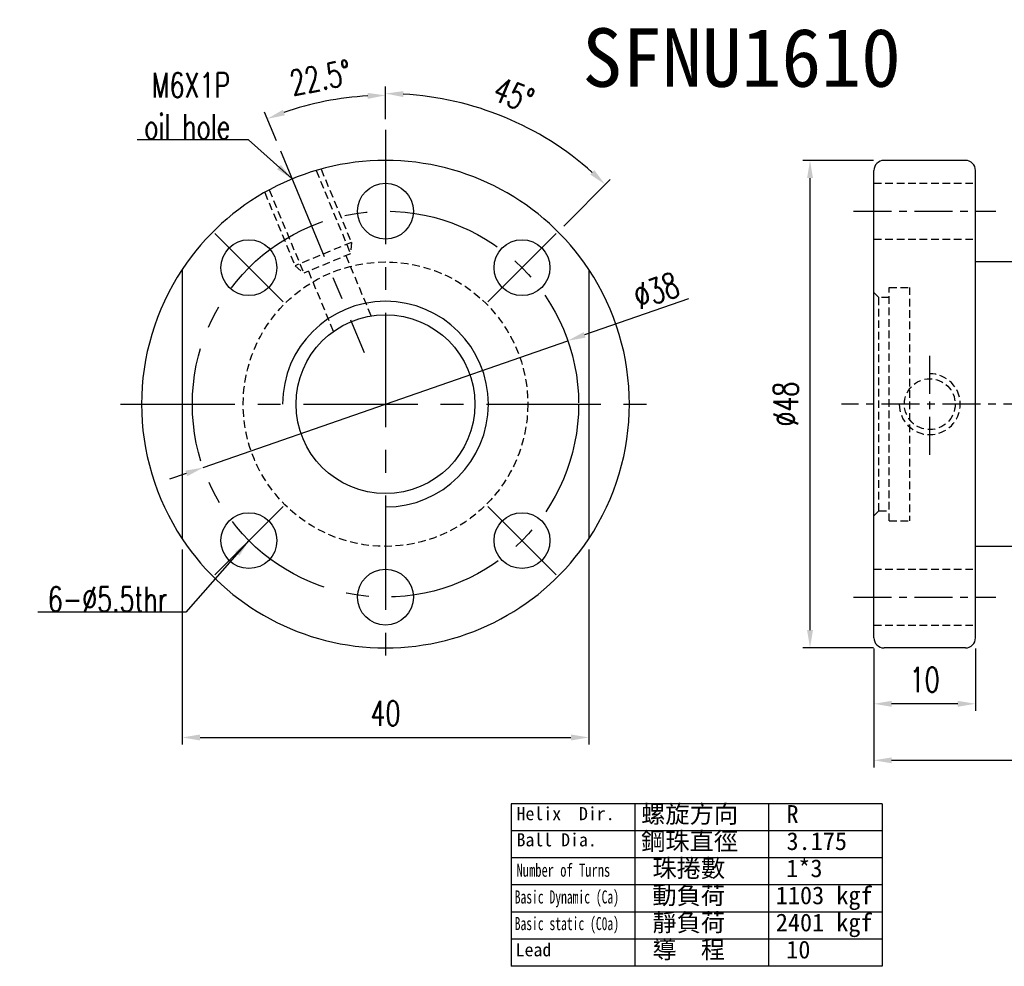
# Model space of a CAD drawing. Extents: x 590 to 738, y 19 to 112.
# Tile 1 of 58: x 590 to 686, y 19 to 112. Entities that reach past the tile are written whole.
import ezdxf
from ezdxf.enums import TextEntityAlignment as Align

# ---------------------------------------------------------------- set-up
doc = ezdxf.new("R2010")
doc.units = 0
doc.header["$LTSCALE"] = 3
doc.header["$MEASUREMENT"] = 0
doc.header["$PDMODE"] = 1
doc.linetypes.add('CENTER', pattern=[2, 1.25, -0.25, 0.25, -0.25])
doc.linetypes.add('HIDDEN', pattern=[0.375, 0.25, -0.125])
doc.layers.get('DEFPOINTS').update_dxf_attribs({"linetype": 'CONTINUOUS'})
for name, color, linetype in [('CHA', 2, 'CONTINUOUS'), ('CL', 1, 'CENTER'), ('DIM', 4, 'CONTINUOUS'), ('HID', 2, 'HIDDEN'), ('OUT', 3, 'CONTINUOUS')]:
    doc.layers.add(name, color=color, linetype=linetype)
doc.styles.add('DIM-7', font='SIMPLEX.shx', dxfattribs={"width": 0.7, "bigfont": 'chineset.shx'})
doc.styles.add('T', font='kaiu.ttf')
doc.dimstyles.new('CNS', dxfattribs={"dimtxt": 3.5, "dimasz": 2.5, "dimexe": 1, "dimexo": 1.5, "dimgap": 0.09, "dimtad": 0, "dimdsep": 46, "dimtxsty": 'DIM-7', "dimcen": 0.09, "dimclrd": 1, "dimclre": 1, "dimclrt": 4, "dimadec": 0, "dimazin": 0, "dimtfac": 1, "dimtix": 1, "dimtmove": 2, "dimatfit": 3, "dimfxl": 1, "dimtvp": 0.971429, "dimtolj": 1, "dimarcsym": 0})

# ---------------------------------------------------------------- blocks, each defined once
blk = doc.blocks.new('*D12')
at = {"layer": 'DEFPOINTS', "color": 0, "transparency": 16777216}
for p in [(643.439, 80.388, 0.068), (607.552, 67.895, 0.332)]:
    blk.add_point(p, dxfattribs=at)
at = {"layer": 'DIM', "color": 0, "lineweight": -2, "transparency": 16777216}
for p, q in [((655.308, 84.52), (645.092, 80.964)), ((607.552, 67.895), (643.439, 80.388)), ((605.9, 67.319), (604.247, 66.744))]:
    blk.add_line(p, q, dxfattribs=at)
at = {"layer": 'DIM', "color": 0, "transparency": 16777216}
for points in [[(644.996, 81.239), (645.188, 80.688), (643.439, 80.388)], [(605.804, 67.595), (605.996, 67.044), (607.552, 67.895)]]:
    blk.add_solid(points, dxfattribs=at)
at = {"layer": 'DIM', "color": 0, "transparency": 16777216, "insert": (652.148, 85.311), "char_height": 2.45, "attachment_point": 5, "rotation": 19.19522, "style": 'DIM-7'}
blk.add_mtext('\\A1;∅38', dxfattribs=at)
blk = doc.blocks.new('*D14')
at = {"layer": 'DEFPOINTS', "color": 0, "transparency": 16777216}
for p in [(625.496, 101.142, 0.2), (640.785, 100.623), (642.29, 90.935, 0.2), (635.572, 84.218, 0.2), (625.496, 45.142, 0.2)]:
    blk.add_point(p, dxfattribs=at)
at = {"layer": 'DIM', "color": 0, "lineweight": -2, "transparency": 16777216}
for p, q in [((625.496, 102.192), (625.496, 105.42)), ((643.032, 91.678), (647.613, 96.259))]:
    blk.add_line(p, q, dxfattribs=at)
blk.add_arc((625.496, 74.142), 30.578, 48.27948, 86.72052, dxfattribs=at)
at = {"layer": 'DIM', "color": 0, "transparency": 16777216}
for points in [[(627.237, 104.378), (627.253, 104.961), (625.496, 104.72)], [(646.046, 97.177), (645.645, 96.753), (647.118, 95.764)]]:
    blk.add_solid(points, dxfattribs=at)
at = {"layer": 'DIM', "color": 0, "transparency": 16777216, "insert": (638.108, 104.591), "char_height": 2.45, "attachment_point": 5, "rotation": 337.5, "style": 'DIM-7'}
blk.add_mtext('\\A1;45°', dxfattribs=at)
blk = doc.blocks.new('*D15')
at = {"layer": 'DEFPOINTS', "color": 0, "transparency": 16777216}
for p in [(621.527, 104.284), (625.496, 101.142, 0.2), (615.163, 99.086, 0.2), (623.394, 79.216, 0.2), (625.496, 45.142, 0.2)]:
    blk.add_point(p, dxfattribs=at)
at = {"layer": 'DIM', "color": 0, "lineweight": -2, "transparency": 16777216}
for p, q in [((625.496, 102.192), (625.496, 105.244)), ((614.761, 100.056), (613.593, 102.876))]:
    blk.add_line(p, q, dxfattribs=at)
blk.add_arc((625.496, 74.142), 30.402, 93.29849, 109.20151, dxfattribs=at)
at = {"layer": 'DIM', "color": 0, "transparency": 16777216}
for points in [[(623.738, 104.785), (623.755, 104.202), (625.496, 104.544)], [(615.6, 102.58), (615.393, 103.125), (613.861, 102.23)]]:
    blk.add_solid(points, dxfattribs=at)
at = {"layer": 'DIM', "color": 0, "transparency": 16777216, "insert": (619.1, 106.294), "char_height": 2.45, "attachment_point": 5, "rotation": 11.25, "style": 'DIM-7'}
blk.add_mtext('\\A1;22.5°', dxfattribs=at)
blk = doc.blocks.new('*D16')
at = {"layer": 'DEFPOINTS', "color": 0, "transparency": 16777216}
for p in [(667.268, 98.142), (674.55, 98.142, 0.2), (674.55, 50.142, 0.2)]:
    blk.add_point(p, dxfattribs=at)
at = {"layer": 'DIM', "color": 0, "lineweight": -2, "transparency": 16777216}
for p, q in [((673.5, 98.142), (666.568, 98.142)), ((667.268, 51.892), (667.268, 96.392)), ((673.5, 50.142), (666.568, 50.142))]:
    blk.add_line(p, q, dxfattribs=at)
at = {"layer": 'DIM', "color": 0, "transparency": 16777216}
for points in [[(666.977, 96.392), (667.56, 96.392), (667.268, 98.142)], [(666.977, 51.892), (667.56, 51.892), (667.268, 50.142)]]:
    blk.add_solid(points, dxfattribs=at)
at = {"layer": 'DIM', "color": 0, "transparency": 16777216, "insert": (664.888, 74.142), "char_height": 2.45, "attachment_point": 5, "rotation": 90, "style": 'DIM-7'}
blk.add_mtext('\\A1;%%C48', dxfattribs=at)
blk = doc.blocks.new('*D17')
at = {"layer": 'DEFPOINTS', "color": 0, "transparency": 16777216}
for p in [(673.55, 51.142, 0.2), (683.55, 51.142, 0.2), (673.55, 44.639)]:
    blk.add_point(p, dxfattribs=at)
at = {"layer": 'DIM', "color": 0, "lineweight": -2, "transparency": 16777216}
for p, q in [((673.55, 50.092), (673.55, 43.939)), ((683.55, 50.092), (683.55, 43.939)), ((681.8, 44.639), (675.3, 44.639))]:
    blk.add_line(p, q, dxfattribs=at)
at = {"layer": 'DIM', "color": 0, "transparency": 16777216}
for points in [[(675.3, 44.931), (675.3, 44.348), (673.55, 44.639)], [(681.8, 44.931), (681.8, 44.348), (683.55, 44.639)]]:
    blk.add_solid(points, dxfattribs=at)
at = {"layer": 'DIM', "color": 0, "transparency": 16777216, "insert": (678.55, 47.019), "char_height": 2.45, "attachment_point": 5, "style": 'DIM-7'}
blk.add_mtext('\\A1;10', dxfattribs=at)
blk = doc.blocks.new('*D18')
at = {"layer": 'DEFPOINTS', "color": 0, "transparency": 16777216}
for p in [(730.55, 61.142, 0.2), (673.55, 51.142, 0.2), (730.55, 39.075)]:
    blk.add_point(p, dxfattribs=at)
at = {"layer": 'DIM', "color": 0, "lineweight": -2, "transparency": 16777216}
for p, q in [((730.55, 60.092), (730.55, 38.375)), ((673.55, 50.092), (673.55, 38.375)), ((675.3, 39.075), (728.8, 39.075))]:
    blk.add_line(p, q, dxfattribs=at)
at = {"layer": 'DIM', "color": 0, "transparency": 16777216}
for points in [[(675.3, 39.366), (675.3, 38.783), (673.55, 39.075)], [(728.8, 39.366), (728.8, 38.783), (730.55, 39.075)]]:
    blk.add_solid(points, dxfattribs=at)
at = {"layer": 'DIM', "color": 0, "transparency": 16777216, "insert": (702.05, 41.455), "char_height": 2.45, "attachment_point": 5, "style": 'DIM-7'}
blk.add_mtext('\\A1;57', dxfattribs=at)
blk = doc.blocks.new('*D19')
at = {"layer": 'DEFPOINTS', "color": 0, "transparency": 16777216}
for p in [(605.496, 60.875, 0.2), (645.496, 60.875, 0.2), (645.496, 41.324)]:
    blk.add_point(p, dxfattribs=at)
at = {"layer": 'DIM', "color": 0, "lineweight": -2, "transparency": 16777216}
for p, q in [((605.496, 59.825), (605.496, 40.624)), ((645.496, 59.825), (645.496, 40.624)), ((607.246, 41.324), (643.746, 41.324))]:
    blk.add_line(p, q, dxfattribs=at)
at = {"layer": 'DIM', "color": 0, "transparency": 16777216}
for points in [[(607.246, 41.616), (607.246, 41.032), (605.496, 41.324)], [(643.746, 41.616), (643.746, 41.032), (645.496, 41.324)]]:
    blk.add_solid(points, dxfattribs=at)
at = {"layer": 'DIM', "color": 0, "transparency": 16777216, "insert": (625.496, 43.704), "char_height": 2.45, "attachment_point": 5, "style": 'DIM-7'}
blk.add_mtext('\\A1;40', dxfattribs=at)

msp = doc.modelspace()

# ---------------------------------------------------------------- linework, layer by layer
at = {"layer": 'CL', "color": 7, "ltscale": 3}
for p, q in [((625.496, 101.142, 0.2), (625.496, 47.142, 0.2)), ((615.163, 99.086, 0.2), (623.394, 79.216, 0.2)), ((608.702, 90.935, 0.2), (615.419, 84.218, 0.2)), ((642.29, 90.935, 0.2), (635.572, 84.218, 0.2)), ((599.424, 74.142, 0.2), (652.595, 74.142, 0.2)), ((615.419, 64.065, 0.2), (608.702, 57.348, 0.2)), ((635.572, 64.065, 0.2), (642.29, 57.348, 0.2))]:
    msp.add_line(p, q, dxfattribs=at)
at = {"layer": 'CL', "color": 7}
for p, q in [((671.55, 93.142, 0.2), (685.55, 93.142, 0.2)), ((679.05, 69.142, 0.2), (679.05, 79.142, 0.2)), ((732.051, 74.142, 0.2), (670.352, 74.142, 0.2)), ((671.55, 55.142, 0.2), (685.55, 55.142, 0.2))]:
    msp.add_line(p, q, dxfattribs=at)
at = {"layer": 'CL', "color": 7, "ltscale": 3}
msp.add_circle((625.496, 74.142, 0.2), 19, dxfattribs=at)
at = {"layer": 'DIM', "color": 0}
for p, q in [((674.365, 34.806), (637.861, 34.806)), ((637.861, 34.806), (637.861, 18.793)), ((650.029, 34.806), (650.029, 18.793)), ((663.197, 34.806), (663.197, 18.793)), ((674.365, 34.806), (674.365, 18.793)), ((674.365, 32.137), (637.861, 32.137)), ((674.365, 29.468), (637.861, 29.468)), ((674.365, 26.8), (637.861, 26.8)), ((674.365, 24.131), (637.861, 24.131)), ((674.365, 21.462), (637.861, 21.462)), ((674.365, 18.793), (637.861, 18.793))]:
    msp.add_line(p, q, dxfattribs=at)
at = {"layer": 'DIM', "color": 7}
for radius, start, end in [(24, 146.44269, 213.55731), (24, 326.44269, 33.55731), (10.125, 270, 180)]:
    msp.add_arc((625.496, 74.142, 0.2), radius, start, end, dxfattribs=at)
at = {"layer": 'HID', "color": 7}
for p, q in [((618.671, 97.151, 0.2), (622.065, 88.956, 0.2)), ((619.155, 97.289, 0.2), (622.144, 90.072, 0.2)), ((613.612, 94.993, 0.2), (616.601, 87.776, 0.2)), ((614.052, 95.237, 0.2), (617.446, 87.043, 0.2)), ((673.55, 95.892, 0.2), (683.55, 95.892, 0.2)), ((673.55, 90.392, 0.2), (683.55, 90.392, 0.2)), ((622.144, 90.072, 0.2), (616.601, 87.776, 0.2)), ((622.144, 90.072, 0.2), (622.065, 88.956, 0.2)), ((622.065, 88.956, 0.2), (617.446, 87.043, 0.2)), ((621.603, 88.765, 0.2), (624.115, 82.702, 0.2)), ((616.601, 87.776, 0.2), (617.446, 87.043, 0.2)), ((617.908, 87.234, 0.2), (620.419, 81.171, 0.2)), ((675.049, 62.642, 0.2), (675.049, 85.642, 0.2)), ((675.049, 85.642, 0.2), (677.05, 85.642, 0.2)), ((677.05, 85.642, 0.2), (677.05, 62.642, 0.2)), ((674.049, 84.642, 0.2), (673.55, 85.141, 0.2)), ((675.049, 84.642, 0.2), (674.049, 84.642, 0.2)), ((674.049, 63.642, 0.2), (674.049, 84.642, 0.2)), ((673.55, 63.142, 0.2), (674.049, 63.642, 0.2)), ((674.049, 63.642, 0.2), (675.049, 63.642, 0.2)), ((675.049, 62.642, 0.2), (677.05, 62.642, 0.2)), ((673.55, 57.892, 0.2), (683.55, 57.892, 0.2)), ((673.55, 52.392, 0.2), (683.55, 52.392, 0.2))]:
    msp.add_line(p, q, dxfattribs=at)
for centre, radius in [((625.496, 74.142, 0.2), 14), ((679.05, 74.142, 0.2), 2.5)]:
    msp.add_circle(centre, radius, dxfattribs=at)
msp.add_arc((679.05, 74.142, 0.2), 3, 180, 90, dxfattribs=at)
at = {"layer": 'OUT', "color": 7}
for p, q in [((682.55, 98.142, 0.2), (674.55, 98.142, 0.2)), ((673.55, 51.142, 0.2), (673.55, 97.142, 0.2)), ((683.55, 51.142, 0.2), (683.55, 97.142, 0.2)), ((683.55, 57.142, 0.2), (683.55, 91.142, 0.2)), ((605.496, 87.408, 0.2), (605.496, 60.875, 0.2)), ((645.496, 87.408, 0.2), (645.496, 60.875, 0.2)), ((729.55, 88.142, 0.2), (683.55, 88.142, 0.2)), ((729.55, 60.142, 0.2), (683.55, 60.142, 0.2)), ((682.55, 50.142, 0.2), (674.55, 50.142, 0.2))]:
    msp.add_line(p, q, dxfattribs=at)
for centre, radius in [((625.496, 93.142, 0.2), 2.75), ((612.061, 87.577, 0.2), 2.75), ((638.931, 87.577, 0.2), 2.75), ((625.496, 74.142, 0.2), 8.8), ((612.061, 60.706, 0.2), 2.75), ((638.931, 60.706, 0.2), 2.75), ((625.496, 55.142, 0.2), 2.75)]:
    msp.add_circle(centre, radius, dxfattribs=at)
for centre, radius, start, end in [((625.496, 74.142, 0.2), 24, 33.55731, 146.44269), ((674.55, 97.142, 0.2), 1, 90, 180), ((682.55, 97.142, 0.2), 1, 0, 90), ((625.496, 74.142, 0.2), 24, 213.55731, 326.44269), ((674.55, 51.142, 0.2), 1, 180, 270), ((682.55, 51.142, 0.2), 1, 270, 0)]:
    msp.add_arc(centre, radius, start, end, dxfattribs=at)

# ---------------------------------------------------------------- texts
at = {"layer": 'CHA', "color": 0, "style": 'T'}
msp.add_text('SFNU1610', height=5.76, dxfattribs=at).set_placement((660.536, 108.267), align=Align.MIDDLE)
at = {"layer": 'DIM', "color": 0, "style": 'T'}
for s, height, p in [('螺旋方向', 1.75, (650.647, 32.912)), ('Helix  Dir.', 1.29024, (638.391, 33.182)), ('R', 1.75, (664.953, 32.912)), ('Ball Dia.', 1.2902, (638.391, 30.605)), ('鋼珠直徑', 1.75, (650.647, 30.243)), ('3.175', 1.75, (664.953, 30.243)), ('珠捲數', 1.75, (651.758, 27.574)), ('1*3', 1.75, (664.926, 27.574)), ('動負荷', 1.75, (651.758, 24.905)), ('1103 kgf', 1.75, (663.9, 24.905)), ('靜負荷', 1.75, (651.758, 22.236)), ('2401 kgf', 1.75, (663.9, 22.236)), ('導  程', 1.75, (651.758, 19.568)), ('10', 1.75, (664.926, 19.568)), ('Lead', 1.2902, (638.299, 19.778))]:
    msp.add_text(s, height=height, dxfattribs=at).set_placement(p)
for s, width, p in [('Number of Turns', 0.7, (638.391, 27.614)), ('Basic Dynamic (Ca)', 0.65, (638.207, 24.977)), ('Basic static (C0a)', 0.65, (638.207, 22.357))]:
    msp.add_text(s, height=1.29024, dxfattribs=dict(at, width=width)).set_placement(p)
at = {"layer": 'DIM', "color": 7, "char_height": 2.45, "attachment_point": 9, "style": 'DIM-7'}
for s, insert in [('\\A1;M6X1P\\Poil hole', (610.211, 100.235, 0.2)), ('6-%%C5.5thr', (604.038, 53.717, 0.2))]:
    msp.add_mtext(s, dxfattribs=dict(at, insert=insert))

# ---------------------------------------------------------------- dimensions: what is measured, and where the dimension line sits
at = {"layer": 'DIM', "color": 7}
for base, line1, line2, override, picture, middle in [((621.527, 104.284), ((625.496, 101.142, 0.2), (625.496, 45.142, 0.2)), ((615.163, 99.086, 0.2), (623.394, 79.216, 0.2)), {"dimscale": 0.7, "dimclrd": 0, "dimclre": 0, "dimclrt": 0, "dimadec": 1}, '*D15', (619.1, 106.294)), ((640.785, 100.623), ((642.29, 90.935, 0.2), (635.572, 84.218, 0.2)), ((625.496, 101.142, 0.2), (625.496, 45.142, 0.2)), {"dimscale": 0.7, "dimclrd": 0, "dimclre": 0, "dimclrt": 0}, '*D14', (638.108, 104.591))]:
    dim = msp.add_angular_dim_2l(base=base, line1=line1, line2=line2, dimstyle='CNS', override=override, dxfattribs=at)
    dim.commit()
    dim.dimension.update_dxf_attribs({"geometry": picture, "text_midpoint": middle})
dim = msp.add_linear_dim(base=(667.268, 98.142), p1=(674.55, 50.142, 0.2), p2=(674.55, 98.142, 0.2), angle=90, text='%%C<>', dimstyle='CNS', override={"dimscale": 0.7, "dimclrd": 0, "dimclre": 0, "dimclrt": 0}, dxfattribs=at)
dim.commit()
dim.dimension.update_dxf_attribs({"geometry": '*D16', "text_midpoint": (664.888, 74.142)})
dim = msp.add_diameter_dim_2p(p1=(607.552, 67.895, 0.332), p2=(643.439, 80.388, 0.068), dimstyle='CNS', override={"dimscale": 0.7, "dimgap": 0.8, "dimtad": 1, "dimclrd": 0, "dimclre": 4, "dimclrt": 0, "dimtmove": 1}, dxfattribs=at)
dim.commit()
dim.dimension.update_dxf_attribs({"geometry": '*D12', "text_midpoint": (652.735, 83.625), "dimtype": 163})
for base, p1, p2, picture, middle in [((730.55, 39.075), (673.55, 51.142, 0.2), (730.55, 61.142, 0.2), '*D18', (702.05, 41.455)), ((645.496, 41.324), (605.496, 60.875, 0.2), (645.496, 60.875, 0.2), '*D19', (625.496, 43.704)), ((673.55, 44.639), (683.55, 51.142, 0.2), (673.55, 51.142, 0.2), '*D17', (678.55, 47.019))]:
    dim = msp.add_linear_dim(base=base, p1=p1, p2=p2, dimstyle='CNS', override={"dimscale": 0.7, "dimclrd": 0, "dimclre": 0, "dimclrt": 0}, dxfattribs=at)
    dim.commit()
    dim.dimension.update_dxf_attribs({"geometry": picture, "text_midpoint": middle})

# ---------------------------------------------------------------- leaders
at = {"layer": 'DIM', "color": 7, "annotation_type": 0, "has_hookline": 1, "hookline_direction": 1}
for points, text_width in [([(616.311, 96.315, 0.2), (612.024, 100.172, 0.2), (610.274, 100.172, 0.2)], 9.147), ([(612.061, 60.706, 0.2), (605.851, 53.654, 0.2), (604.101, 53.654, 0.2)], 12.74)]:
    msp.add_leader(points, dimstyle='CNS', override={"dimscale": 0.7, "dimgap": 0.09, "dimtad": 1, "dimclrd": 0, "dimclre": 4}, dxfattribs=dict(at, text_width=text_width))

doc.saveas('drawing.dxf')
